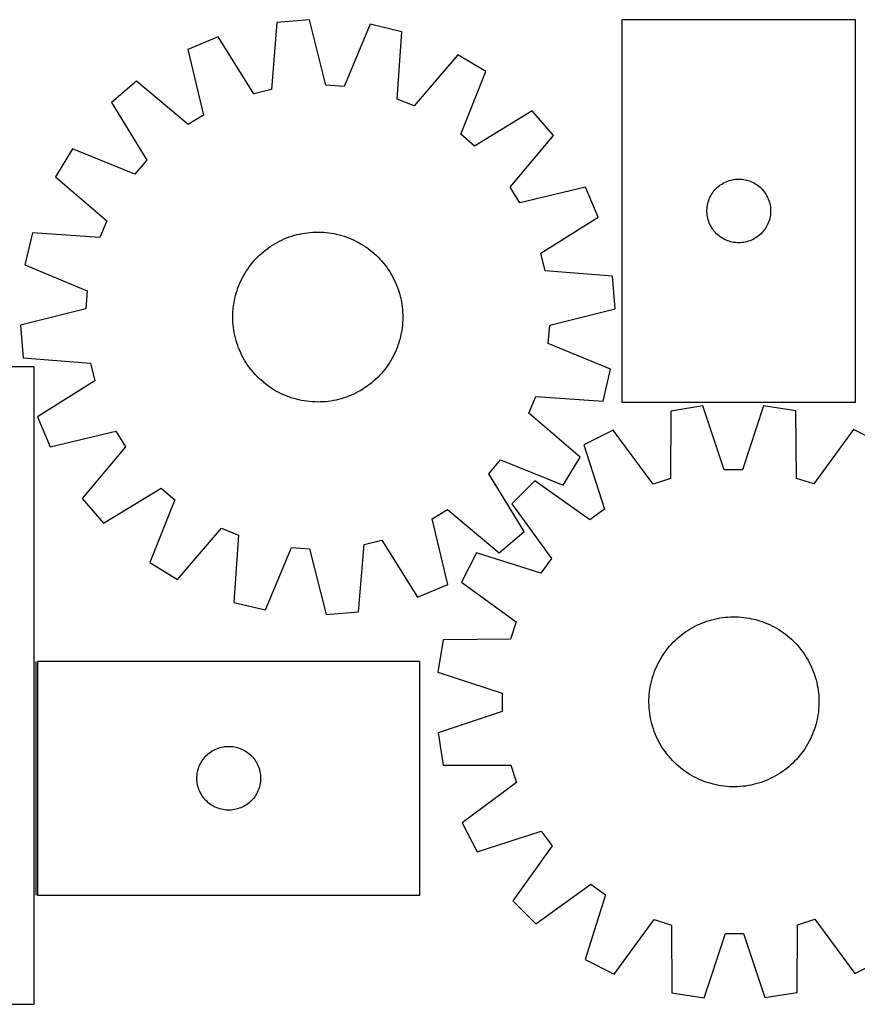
# Model space of a CAD drawing. Header units: millimetres. Extents: x 9 to 1493, y 7 to 470.
# Tile 5 of 6: x 745 to 1139, y 7 to 470. Entities that reach past the tile are written whole.
import ezdxf

# ---------------------------------------------------------------- set-up
doc = ezdxf.new("R2010")
doc.units = ezdxf.units.MM
doc.layers.add('COMMON', color=5, linetype='CONTINUOUS', true_color=0x0000ff)
doc.layers.add('CUT', color=7, linetype='CONTINUOUS', true_color=0x000000)

msp = doc.modelspace()

# ---------------------------------------------------------------- linework, layer by layer
at = {"layer": 'COMMON'}
msp.add_line((752.60556, 168.006627), (752.60556, 58.006627), dxfattribs=at)
at = {"layer": 'CUT'}
for p, q in [((866.055049, 468.749995), (863.520098, 437.086944)), ((881.388506, 470.021079), (866.055049, 468.749995)), ((889.102517, 439.207628), (881.388506, 470.021079)), ((1028.419486, 470.020778), (1028.419486, 290.020778)), ((1138.419486, 470.020778), (1028.419486, 470.020778)), ((1138.419486, 290.020778), (1138.419486, 470.020778)), ((909.848462, 467.900527), (897.653159, 438.570519)), ((924.824232, 464.371101), (909.848462, 467.900527)), ((922.638813, 432.682006), (924.824232, 464.371101)), ((838.332736, 461.97215), (824.142539, 456.024979)), ((855.191077, 435.050577), (838.332736, 461.97215)), ((824.142539, 456.024979), (831.516077, 425.128285)), ((951.235972, 453.559725), (930.574078, 429.433787)), ((964.388123, 445.575274), (951.235972, 453.559725)), ((952.517197, 416.112487), (964.388123, 445.575274)), ((799.871522, 441.0122), (788.213619, 430.971091)), ((824.22398, 420.617776), (799.871522, 441.0122)), ((863.520098, 437.086944), (855.191077, 435.050577)), ((897.653159, 438.570519), (889.102517, 439.207628)), ((930.574078, 429.433787), (922.638813, 432.682006)), ((788.213619, 430.971091), (804.773874, 403.865138)), ((986.166282, 427.131369), (959.060328, 410.571114)), ((996.20739, 415.473467), (986.166282, 427.131369)), ((831.516077, 425.128285), (824.22398, 420.617776)), ((959.060328, 410.571114), (952.517197, 416.112487)), ((975.812966, 391.121008), (996.20739, 415.473467)), ((769.769714, 409.192933), (761.785263, 396.040781)), ((799.232502, 397.322007), (769.769714, 409.192933)), ((804.773874, 403.865138), (799.232502, 397.322007)), ((761.785263, 396.040781), (785.911202, 375.378888)), ((1077.412678, 393.765532), (1078.128205, 394.05653)), ((1078.128205, 394.05653), (1078.857764, 394.310309)), ((1078.857764, 394.310309), (1079.59942, 394.526194)), ((1079.59942, 394.526194), (1080.351205, 394.703613)), ((1080.351205, 394.703613), (1081.111128, 394.842097)), ((1081.111128, 394.842097), (1081.877171, 394.941276)), ((1081.877171, 394.941276), (1082.647305, 395.000889)), ((1082.647305, 395.000889), (1083.419486, 395.020778)), ((1083.419486, 395.020778), (1084.191668, 395.000889)), ((1084.191668, 395.000889), (1084.961801, 394.941276)), ((1084.961801, 394.941276), (1085.727845, 394.842097)), ((1085.727845, 394.842097), (1086.487767, 394.703613)), ((1086.487767, 394.703613), (1087.239553, 394.526194)), ((1087.239553, 394.526194), (1087.981209, 394.310309)), ((1087.981209, 394.310309), (1088.710768, 394.05653)), ((1088.710768, 394.05653), (1089.426295, 393.765532)), ((980.323475, 383.828911), (975.812966, 391.121008)), ((1011.220169, 391.202449), (980.323475, 383.828911)), ((1017.167341, 377.012252), (1011.220169, 391.202449)), ((1071.421898, 389.023992), (1071.90128, 389.629676)), ((1071.90128, 389.629676), (1072.411206, 390.209878)), ((1072.411206, 390.209878), (1072.950324, 390.763061)), ((1072.950324, 390.763061), (1073.517205, 391.287757)), ((1073.517205, 391.287757), (1074.110344, 391.782575)), ((1074.110344, 391.782575), (1074.72817, 392.246203)), ((1074.72817, 392.246203), (1075.369043, 392.677411)), ((1075.369043, 392.677411), (1076.031265, 393.075057)), ((1076.031265, 393.075057), (1076.713079, 393.438084)), ((1076.713079, 393.438084), (1077.412678, 393.765532)), ((1089.426295, 393.765532), (1090.125893, 393.438084)), ((1090.125893, 393.438084), (1090.807707, 393.075057)), ((1090.807707, 393.075057), (1091.469929, 392.677411)), ((1091.469929, 392.677411), (1092.110803, 392.246203)), ((1092.110803, 392.246203), (1092.728629, 391.782575)), ((1092.728629, 391.782575), (1093.321768, 391.287757)), ((1093.321768, 391.287757), (1093.888649, 390.763061)), ((1093.888649, 390.763061), (1094.427767, 390.209878)), ((1094.427767, 390.209878), (1094.937693, 389.629676)), ((1094.937693, 389.629676), (1095.417075, 389.023992)), ((1069.017238, 384.213063), (1069.252148, 384.948914)), ((1069.252148, 384.948914), (1069.524627, 385.671696)), ((1069.524627, 385.671696), (1069.833952, 386.379494)), ((1069.833952, 386.379494), (1070.179304, 387.070429)), ((1070.179304, 387.070429), (1070.559767, 387.74267)), ((1070.559767, 387.74267), (1070.974331, 388.394434)), ((1070.974331, 388.394434), (1071.421898, 389.023992)), ((1095.417075, 389.023992), (1095.864642, 388.394434)), ((1095.864642, 388.394434), (1096.279206, 387.74267)), ((1096.279206, 387.74267), (1096.659668, 387.070429)), ((1096.659668, 387.070429), (1097.00502, 386.379494)), ((1097.00502, 386.379494), (1097.314346, 385.671696)), ((1097.314346, 385.671696), (1097.586825, 384.948914)), ((1097.586825, 384.948914), (1097.821734, 384.213063)), ((1068.424459, 380.406997), (1068.464223, 381.17841)), ((1068.424459, 379.634559), (1068.424459, 380.406997)), ((1068.464223, 381.17841), (1068.543646, 381.946753)), ((1068.543646, 381.946753), (1068.662517, 382.709989)), ((1068.662517, 382.709989), (1068.820521, 383.466094)), ((1068.820521, 383.466094), (1069.017238, 384.213063)), ((1097.821734, 384.213063), (1098.018452, 383.466094)), ((1098.018452, 383.466094), (1098.176456, 382.709989)), ((1098.176456, 382.709989), (1098.295326, 381.946753)), ((1098.295326, 381.946753), (1098.374749, 381.17841)), ((1098.374749, 381.17841), (1098.414513, 380.406997)), ((1098.414513, 380.406997), (1098.414513, 379.634559)), ((785.911202, 375.378888), (782.662982, 367.443623)), ((990.245768, 360.153911), (1017.167341, 377.012252)), ((1068.464223, 378.863146), (1068.424459, 379.634559)), ((1068.543646, 378.094803), (1068.464223, 378.863146)), ((1068.662517, 377.331567), (1068.543646, 378.094803)), ((1068.820521, 376.575462), (1068.662517, 377.331567)), ((1069.017238, 375.828494), (1068.820521, 376.575462)), ((1069.252148, 375.092642), (1069.017238, 375.828494)), ((1097.821734, 375.828494), (1097.586825, 375.092642)), ((1098.018452, 376.575462), (1097.821734, 375.828494)), ((1098.176456, 377.331567), (1098.018452, 376.575462)), ((1098.295326, 378.094803), (1098.176456, 377.331567)), ((1098.374749, 378.863146), (1098.295326, 378.094803)), ((1098.414513, 379.634559), (1098.374749, 378.863146)), ((1069.524627, 374.36986), (1069.252148, 375.092642)), ((1069.833952, 373.662062), (1069.524627, 374.36986)), ((1070.179304, 372.971127), (1069.833952, 373.662062)), ((1070.559767, 372.298886), (1070.179304, 372.971127)), ((1070.974331, 371.647122), (1070.559767, 372.298886)), ((1071.421898, 371.017564), (1070.974331, 371.647122)), ((1071.90128, 370.41188), (1071.421898, 371.017564)), ((1095.417075, 371.017564), (1094.937693, 370.41188)), ((1095.864642, 371.647122), (1095.417075, 371.017564)), ((1096.279206, 372.298886), (1095.864642, 371.647122)), ((1096.659668, 372.971127), (1096.279206, 372.298886)), ((1097.00502, 373.662062), (1096.659668, 372.971127)), ((1097.314346, 374.36986), (1097.00502, 373.662062)), ((1097.586825, 375.092642), (1097.314346, 374.36986)), ((750.973888, 369.629042), (747.444462, 354.653271)), ((782.662982, 367.443623), (750.973888, 369.629042)), ((867.24199, 365.781868), (868.372469, 366.330525)), ((868.372469, 366.330525), (869.519624, 366.843402)), ((869.519624, 366.843402), (870.682322, 367.319993)), ((870.682322, 367.319993), (871.859417, 367.759828)), ((871.859417, 367.759828), (873.049747, 368.162472)), ((873.049747, 368.162472), (874.252136, 368.527528)), ((874.252136, 368.527528), (875.465399, 368.854637)), ((875.465399, 368.854637), (876.688338, 369.143474)), ((876.688338, 369.143474), (877.919746, 369.393755)), ((877.919746, 369.393755), (879.158408, 369.605234)), ((879.158408, 369.605234), (880.403102, 369.7777)), ((880.403102, 369.7777), (881.652599, 369.910985)), ((881.652599, 369.910985), (882.905665, 370.004957)), ((882.905665, 370.004957), (884.161065, 370.059522)), ((884.161065, 370.059522), (885.41756, 370.074627)), ((885.41756, 370.074627), (886.673909, 370.050258)), ((886.673909, 370.050258), (887.928873, 369.986437)), ((887.928873, 369.986437), (889.181213, 369.883229)), ((889.181213, 369.883229), (890.429693, 369.740734)), ((890.429693, 369.740734), (891.673081, 369.559095)), ((891.673081, 369.559095), (892.91015, 369.338489)), ((892.91015, 369.338489), (894.139679, 369.079134)), ((894.139679, 369.079134), (895.360455, 368.781288)), ((895.360455, 368.781288), (896.571273, 368.445242)), ((896.571273, 368.445242), (897.770938, 368.07133)), ((897.770938, 368.07133), (898.958266, 367.65992)), ((898.958266, 367.65992), (900.132086, 367.211418)), ((900.132086, 367.211418), (901.291239, 366.726267)), ((901.291239, 366.726267), (902.434581, 366.204945)), ((902.434581, 366.204945), (903.560983, 365.647967)), ((1072.411206, 369.831678), (1071.90128, 370.41188)), ((1072.950324, 369.278495), (1072.411206, 369.831678)), ((1073.517205, 368.753799), (1072.950324, 369.278495)), ((1074.110344, 368.258981), (1073.517205, 368.753799)), ((1074.72817, 367.795353), (1074.110344, 368.258981)), ((1075.369043, 367.364145), (1074.72817, 367.795353)), ((1076.031265, 366.966499), (1075.369043, 367.364145)), ((1076.713079, 366.603472), (1076.031265, 366.966499)), ((1077.412678, 366.276025), (1076.713079, 366.603472)), ((1078.128205, 365.985026), (1077.412678, 366.276025)), ((1089.426295, 366.276025), (1088.710768, 365.985026)), ((1090.125893, 366.603472), (1089.426295, 366.276025)), ((1090.807707, 366.966499), (1090.125893, 366.603472)), ((1091.469929, 367.364145), (1090.807707, 366.966499)), ((1092.110803, 367.795353), (1091.469929, 367.364145)), ((1092.728629, 368.258981), (1092.110803, 367.795353)), ((1093.321768, 368.753799), (1092.728629, 368.258981)), ((1093.888649, 369.278495), (1093.321768, 368.753799)), ((1094.427767, 369.831678), (1093.888649, 369.278495)), ((1094.937693, 370.41188), (1094.427767, 369.831678)), ((859.886931, 360.989221), (860.870499, 361.771271)), ((860.870499, 361.771271), (861.878145, 362.52204)), ((861.878145, 362.52204), (862.908877, 363.240788)), ((862.908877, 363.240788), (863.961677, 363.926805)), ((863.961677, 363.926805), (865.035505, 364.579415)), ((865.035505, 364.579415), (866.129303, 365.197973)), ((866.129303, 365.197973), (867.24199, 365.781868)), ((903.560983, 365.647967), (904.669335, 365.055883)), ((904.669335, 365.055883), (905.758542, 364.429277)), ((905.758542, 364.429277), (906.827529, 363.768768)), ((906.827529, 363.768768), (907.875242, 363.075006)), ((907.875242, 363.075006), (908.900646, 362.348678)), ((908.900646, 362.348678), (909.90273, 361.590499)), ((909.90273, 361.590499), (910.880504, 360.801218)), ((1078.857764, 365.731247), (1078.128205, 365.985026)), ((1079.59942, 365.515362), (1078.857764, 365.731247)), ((1080.351205, 365.337943), (1079.59942, 365.515362)), ((1081.111128, 365.19946), (1080.351205, 365.337943)), ((1081.877171, 365.10028), (1081.111128, 365.19946)), ((1082.647305, 365.040667), (1081.877171, 365.10028)), ((1083.419486, 365.020778), (1082.647305, 365.040667)), ((1084.191668, 365.040667), (1083.419486, 365.020778)), ((1084.961801, 365.10028), (1084.191668, 365.040667)), ((1085.727845, 365.19946), (1084.961801, 365.10028)), ((1086.487767, 365.337943), (1085.727845, 365.19946)), ((1087.239553, 365.515362), (1086.487767, 365.337943)), ((1087.981209, 365.731247), (1087.239553, 365.515362)), ((1088.710768, 365.985026), (1087.981209, 365.731247)), ((855.363375, 356.637813), (856.212493, 357.564099)), ((856.212493, 357.564099), (857.090288, 358.463256)), ((857.090288, 358.463256), (857.995893, 359.334397)), ((857.995893, 359.334397), (858.928414, 360.176662)), ((858.928414, 360.176662), (859.886931, 360.989221)), ((910.880504, 360.801218), (911.833004, 359.981614)), ((911.833004, 359.981614), (912.759289, 359.132495)), ((912.759289, 359.132495), (913.658446, 358.2547)), ((913.658446, 358.2547), (914.529587, 357.349096)), ((914.529587, 357.349096), (915.371852, 356.416574)), ((992.282135, 351.824891), (990.245768, 360.153911)), ((747.444462, 354.653271), (776.774469, 342.457968)), ((851.576221, 351.632339), (852.269982, 352.680052)), ((852.269982, 352.680052), (852.996311, 353.705456)), ((852.996311, 353.705456), (853.754489, 354.707539)), ((853.754489, 354.707539), (854.54377, 355.685314)), ((854.54377, 355.685314), (855.363375, 356.637813)), ((915.371852, 356.416574), (916.184411, 355.458057)), ((916.184411, 355.458057), (916.966461, 354.47449)), ((916.966461, 354.47449), (917.71723, 353.466843)), ((917.71723, 353.466843), (918.435978, 352.436111)), ((918.435978, 352.436111), (919.121996, 351.383311)), ((849.140043, 347.239391), (849.697021, 348.365793)), ((849.697021, 348.365793), (850.289105, 349.474145)), ((850.289105, 349.474145), (850.915711, 350.563352)), ((850.915711, 350.563352), (851.576221, 351.632339)), ((919.121996, 351.383311), (919.774605, 350.309483)), ((919.774605, 350.309483), (920.393163, 349.215685)), ((920.393163, 349.215685), (920.977058, 348.102998)), ((920.977058, 348.102998), (921.525715, 346.972519)), ((1023.945185, 349.289939), (992.282135, 351.824891)), ((1025.216269, 333.956482), (1023.945185, 349.289939)), ((847.273658, 342.575748), (847.685068, 343.763076)), ((847.685068, 343.763076), (848.13357, 344.936896)), ((848.13357, 344.936896), (848.618721, 346.096049)), ((848.618721, 346.096049), (849.140043, 347.239391)), ((921.525715, 346.972519), (922.038593, 345.825365)), ((922.038593, 345.825365), (922.515184, 344.662666)), ((922.515184, 344.662666), (922.955018, 343.485571)), ((922.955018, 343.485571), (923.357662, 342.295242)), ((776.774469, 342.457968), (776.137361, 333.907327)), ((846.0065, 337.714959), (846.265854, 338.944489)), ((846.265854, 338.944489), (846.563701, 340.165265)), ((846.563701, 340.165265), (846.899746, 341.376083)), ((846.899746, 341.376083), (847.273658, 342.575748)), ((923.357662, 342.295242), (923.722719, 341.092852)), ((923.722719, 341.092852), (924.049827, 339.879589)), ((924.049827, 339.879589), (924.338664, 338.65665)), ((924.338664, 338.65665), (924.588946, 337.425242)), ((776.137361, 333.907327), (745.323909, 326.193316)), ((845.358551, 332.733683), (845.46176, 333.986022)), ((845.46176, 333.986022), (845.604254, 335.234502)), ((845.604254, 335.234502), (845.785894, 336.47789)), ((845.785894, 336.47789), (846.0065, 337.714959)), ((924.588946, 337.425242), (924.800424, 336.18658)), ((924.800424, 336.18658), (924.972891, 334.941886)), ((924.972891, 334.941886), (925.106175, 333.69239)), ((925.106175, 333.69239), (925.200147, 332.439323)), ((994.402818, 326.242471), (1025.216269, 333.956482)), ((845.270361, 330.22237), (845.294731, 331.478719)), ((845.285466, 328.965875), (845.270361, 330.22237)), ((845.294731, 331.478719), (845.358551, 332.733683)), ((925.200147, 332.439323), (925.254712, 331.183923)), ((925.269817, 329.927428), (925.245448, 328.671079)), ((925.254712, 331.183923), (925.269817, 329.927428)), ((745.323909, 326.193316), (746.594993, 310.859859)), ((845.340032, 327.710475), (845.285466, 328.965875)), ((845.434003, 326.457408), (845.340032, 327.710475)), ((845.567288, 325.207912), (845.434003, 326.457408)), ((845.739755, 323.963218), (845.567288, 325.207912)), ((924.935925, 324.915296), (924.754285, 323.671908)), ((925.078419, 326.163776), (924.935925, 324.915296)), ((925.181627, 327.416116), (925.078419, 326.163776)), ((925.245448, 328.671079), (925.181627, 327.416116)), ((993.765709, 317.69183), (994.402818, 326.242471)), ((845.951233, 322.724556), (845.739755, 323.963218)), ((846.201514, 321.493148), (845.951233, 322.724556)), ((846.490352, 320.270209), (846.201514, 321.493148)), ((846.81746, 319.056946), (846.490352, 320.270209)), ((923.976478, 319.984533), (923.640433, 318.773715)), ((924.274325, 321.205309), (923.976478, 319.984533)), ((924.533679, 322.434839), (924.274325, 321.205309)), ((924.754285, 323.671908), (924.533679, 322.434839)), ((847.182516, 317.854556), (846.81746, 319.056946)), ((847.58516, 316.664227), (847.182516, 317.854556)), ((848.024995, 315.487132), (847.58516, 316.664227)), ((848.501586, 314.324433), (848.024995, 315.487132)), ((922.406608, 315.212902), (921.921457, 314.053749)), ((922.85511, 316.386722), (922.406608, 315.212902)), ((923.26652, 317.57405), (922.85511, 316.386722)), ((923.640433, 318.773715), (923.26652, 317.57405)), ((1023.095717, 305.496527), (993.765709, 317.69183)), ((746.594993, 310.859859), (778.258044, 308.324907)), ((849.014463, 313.177279), (848.501586, 314.324433)), ((849.56312, 312.0468), (849.014463, 313.177279)), ((850.147016, 310.934113), (849.56312, 312.0468)), ((850.765573, 309.840315), (850.147016, 310.934113)), ((920.251074, 310.675653), (919.624468, 309.586447)), ((920.843158, 311.784005), (920.251074, 310.675653)), ((921.400135, 312.910408), (920.843158, 311.784005)), ((921.921457, 314.053749), (921.400135, 312.910408)), ((751.85556, 306.600865), (676.85556, 306.600865)), ((751.85556, 6.600865), (751.85556, 306.600865)), ((778.258044, 308.324907), (780.294411, 299.995887)), ((851.418183, 308.766487), (850.765573, 309.840315)), ((852.1042, 307.713687), (851.418183, 308.766487)), ((852.822948, 306.682955), (852.1042, 307.713687)), ((853.573718, 305.675308), (852.822948, 306.682955)), ((917.543868, 306.444342), (916.785689, 305.442259)), ((918.270197, 307.469747), (917.543868, 306.444342)), ((918.963958, 308.517459), (918.270197, 307.469747)), ((919.624468, 309.586447), (918.963958, 308.517459)), ((854.355768, 304.691741), (853.573718, 305.675308)), ((855.168326, 303.733224), (854.355768, 304.691741)), ((856.010592, 302.800702), (855.168326, 303.733224)), ((856.881733, 301.895098), (856.010592, 302.800702)), ((857.78089, 301.017303), (856.881733, 301.895098)), ((913.449891, 301.686542), (912.544286, 300.815401)), ((914.327686, 302.585699), (913.449891, 301.686542)), ((915.176804, 303.511985), (914.327686, 302.585699)), ((915.996408, 304.464485), (915.176804, 303.511985)), ((916.785689, 305.442259), (915.996408, 304.464485)), ((1019.566291, 290.520756), (1023.095717, 305.496527)), ((780.294411, 299.995887), (753.372838, 283.137546)), ((858.707175, 300.168184), (857.78089, 301.017303)), ((859.659675, 299.34858), (858.707175, 300.168184)), ((860.637449, 298.559299), (859.659675, 299.34858)), ((861.639533, 297.80112), (860.637449, 298.559299)), ((862.664937, 297.074792), (861.639533, 297.80112)), ((863.712649, 296.38103), (862.664937, 297.074792)), ((907.631301, 296.90901), (906.578502, 296.222993)), ((908.662033, 297.627758), (907.631301, 296.90901)), ((909.66968, 298.378527), (908.662033, 297.627758)), ((910.653247, 299.160577), (909.66968, 298.378527)), ((911.611765, 299.973136), (910.653247, 299.160577)), ((912.544286, 300.815401), (911.611765, 299.973136)), ((864.781637, 295.720521), (863.712649, 296.38103)), ((865.870844, 295.093915), (864.781637, 295.720521)), ((866.979195, 294.501831), (865.870844, 295.093915)), ((868.105598, 293.944853), (866.979195, 294.501831)), ((869.24894, 293.423531), (868.105598, 293.944853)), ((870.408092, 292.93838), (869.24894, 293.423531)), ((871.581912, 292.489878), (870.408092, 292.93838)), ((872.76924, 292.078468), (871.581912, 292.489878)), ((873.968906, 291.704556), (872.76924, 292.078468)), ((897.490432, 291.987326), (896.288042, 291.62227)), ((898.680762, 292.38997), (897.490432, 291.987326)), ((899.857856, 292.829805), (898.680762, 292.38997)), ((901.020555, 293.306396), (899.857856, 292.829805)), ((902.16771, 293.819273), (901.020555, 293.306396)), ((903.298188, 294.36793), (902.16771, 293.819273)), ((904.410876, 294.951825), (903.298188, 294.36793)), ((905.504673, 295.570383), (904.410876, 294.951825)), ((906.578502, 296.222993), (905.504673, 295.570383)), ((984.628977, 284.77091), (987.877197, 292.706175)), ((987.877197, 292.706175), (1019.566291, 290.520756)), ((875.179724, 291.36851), (873.968906, 291.704556)), ((876.4005, 291.070664), (875.179724, 291.36851)), ((877.630029, 290.811309), (876.4005, 291.070664)), ((878.867098, 290.590703), (877.630029, 290.811309)), ((880.110486, 290.409064), (878.867098, 290.590703)), ((881.358966, 290.266569), (880.110486, 290.409064)), ((882.611306, 290.163361), (881.358966, 290.266569)), ((883.866269, 290.099541), (882.611306, 290.163361)), ((885.122619, 290.075171), (883.866269, 290.099541)), ((886.379113, 290.090276), (885.122619, 290.075171)), ((887.634513, 290.144841), (886.379113, 290.090276)), ((888.88758, 290.238813), (887.634513, 290.144841)), ((890.137077, 290.372098), (888.88758, 290.238813)), ((891.38177, 290.544564), (890.137077, 290.372098)), ((892.620432, 290.756043), (891.38177, 290.544564)), ((893.85184, 291.006324), (892.620432, 290.756043)), ((895.074779, 291.295161), (893.85184, 291.006324)), ((896.288042, 291.62227), (895.074779, 291.295161)), ((1028.419486, 290.020778), (1138.419486, 290.020778)), ((1066.554277, 288.218666), (1051.36306, 285.777873)), ((1076.603753, 258.085913), (1066.554277, 288.218666)), ((1095.093054, 288.28231), (1085.178075, 258.105035)), ((1110.295006, 285.909297), (1095.093054, 288.28231)), ((753.372838, 283.137546), (759.32001, 268.947349)), ((1008.754916, 264.109017), (984.628977, 284.77091)), ((1051.36306, 285.777873), (1051.258646, 254.013682)), ((1110.541093, 254.145888), (1110.295006, 285.909297)), ((759.32001, 268.947349), (790.216703, 276.320887)), ((790.216703, 276.320887), (794.727212, 269.02879)), ((1024.240738, 276.898377), (1010.547278, 269.882701)), ((1043.10989, 251.345885), (1024.240738, 276.898377)), ((1137.456663, 277.15086), (1118.701667, 251.514462)), ((1151.181278, 270.196329), (1137.456663, 277.15086)), ((794.727212, 269.02879), (774.332789, 244.676331)), ((1010.547278, 269.882701), (1020.26365, 239.640894)), ((965.766304, 256.28466), (971.307677, 262.827791)), ((971.307677, 262.827791), (1000.770465, 250.956865)), ((1000.770465, 250.956865), (1008.754916, 264.109017)), ((982.326559, 229.178707), (965.766304, 256.28466)), ((1085.178075, 258.105035), (1076.603753, 258.085913)), ((987.496332, 253.056539), (976.641041, 242.152723)), ((1013.338116, 234.585564), (987.496332, 253.056539)), ((1051.258646, 254.013682), (1043.10989, 251.345885)), ((1118.701667, 251.514462), (1110.541093, 254.145888)), ((784.373897, 233.018429), (811.47985, 249.578684)), ((811.47985, 249.578684), (818.022981, 244.037312)), ((774.332789, 244.676331), (784.373897, 233.018429)), ((818.022981, 244.037312), (806.152055, 214.574524)), ((976.641041, 242.152723), (995.227092, 216.39358)), ((939.024101, 235.021513), (946.316198, 239.532022)), ((946.316198, 239.532022), (970.668657, 219.137599)), ((1020.26365, 239.640894), (1013.338116, 234.585564)), ((946.39764, 204.124819), (939.024101, 235.021513)), ((819.304207, 206.590073), (839.9661, 230.716011)), ((839.9661, 230.716011), (847.901366, 227.467792)), ((847.901366, 227.467792), (845.715947, 195.778697)), ((970.668657, 219.137599), (982.326559, 229.178707)), ((904.485129, 191.399803), (907.020081, 223.062854)), ((907.020081, 223.062854), (915.349101, 225.099221)), ((915.349101, 225.099221), (932.207442, 198.177648)), ((860.691717, 192.249272), (872.88702, 221.579279)), ((872.88702, 221.579279), (881.437661, 220.94217)), ((881.437661, 220.94217), (889.151673, 190.128719)), ((959.917858, 219.026958), (952.963328, 205.302344)), ((990.202701, 209.445568), (959.917858, 219.026958)), ((806.152055, 214.574524), (819.304207, 206.590073)), ((995.227092, 216.39358), (990.202701, 209.445568)), ((932.207442, 198.177648), (946.39764, 204.124819)), ((952.963328, 205.302344), (978.599725, 186.547348)), ((845.715947, 195.778697), (860.691717, 192.249272)), ((889.151673, 190.128719), (904.485129, 191.399803)), ((978.599725, 186.547348), (975.9683, 178.386774)), ((1063.73898, 184.999435), (1064.878963, 185.528061)), ((1064.878963, 185.528061), (1066.034989, 186.020617)), ((1066.034989, 186.020617), (1067.205915, 186.476619)), ((1067.205915, 186.476619), (1068.390587, 186.895617)), ((1068.390587, 186.895617), (1069.587836, 187.277196)), ((1069.587836, 187.277196), (1070.796479, 187.62098)), ((1070.796479, 187.62098), (1072.015325, 187.92663)), ((1072.015325, 187.92663), (1073.24317, 188.193845)), ((1073.24317, 188.193845), (1074.478802, 188.42236)), ((1074.478802, 188.42236), (1075.721003, 188.611951)), ((1075.721003, 188.611951), (1076.968546, 188.762429)), ((1076.968546, 188.762429), (1078.2202, 188.873647)), ((1078.2202, 188.873647), (1079.474729, 188.945494)), ((1079.474729, 188.945494), (1080.730897, 188.977901)), ((1080.730897, 188.977901), (1081.987462, 188.970834)), ((1081.987462, 188.970834), (1083.243186, 188.924301)), ((1083.243186, 188.924301), (1084.496828, 188.838347)), ((1084.496828, 188.838347), (1085.747152, 188.713059)), ((1085.747152, 188.713059), (1086.992923, 188.548558)), ((1086.992923, 188.548558), (1088.232913, 188.345008)), ((1088.232913, 188.345008), (1089.465897, 188.102609)), ((1089.465897, 188.102609), (1090.690659, 187.821602)), ((1090.690659, 187.821602), (1091.90599, 187.502262)), ((1091.90599, 187.502262), (1093.11069, 187.144905)), ((1093.11069, 187.144905), (1094.303571, 186.749884)), ((1094.303571, 186.749884), (1095.483455, 186.317588)), ((1095.483455, 186.317588), (1096.649179, 185.848445)), ((1096.649179, 185.848445), (1097.799591, 185.342917)), ((1056.300504, 180.337308), (1057.297716, 181.101882)), ((1057.297716, 181.101882), (1058.318453, 181.834755)), ((1058.318453, 181.834755), (1059.361706, 182.535205)), ((1059.361706, 182.535205), (1060.426446, 183.20254)), ((1060.426446, 183.20254), (1061.511622, 183.836101)), ((1061.511622, 183.836101), (1062.616163, 184.435263)), ((1062.616163, 184.435263), (1063.73898, 184.999435)), ((1097.799591, 185.342917), (1098.933557, 184.801503)), ((1098.933557, 184.801503), (1100.049957, 184.224738)), ((1100.049957, 184.224738), (1101.147689, 183.61319)), ((1101.147689, 183.61319), (1102.22567, 182.967463)), ((1102.22567, 182.967463), (1103.282837, 182.288195)), ((1103.282837, 182.288195), (1104.318146, 181.576056)), ((1104.318146, 181.576056), (1105.330575, 180.831748)), ((1105.330575, 180.831748), (1106.319125, 180.056006)), ((944.20489, 178.140687), (941.831878, 162.938735)), ((975.9683, 178.386774), (944.20489, 178.140687)), ((1051.700874, 176.066392), (1052.566204, 176.977551)), ((1052.566204, 176.977551), (1053.459727, 177.86108)), ((1053.459727, 177.86108), (1054.380562, 178.716107)), ((1054.380562, 178.716107), (1055.327799, 179.541788)), ((1055.327799, 179.541788), (1056.300504, 180.337308)), ((1106.319125, 180.056006), (1107.282821, 179.249596)), ((1107.282821, 179.249596), (1108.220711, 178.413313)), ((1108.220711, 178.413313), (1109.13187, 177.547984)), ((1109.13187, 177.547984), (1110.015399, 176.654461)), ((1110.015399, 176.654461), (1110.870426, 175.733626)), ((1047.825993, 171.128518), (1048.538132, 172.163827)), ((1048.538132, 172.163827), (1049.28244, 173.176256)), ((1049.28244, 173.176256), (1050.058182, 174.164806)), ((1050.058182, 174.164806), (1050.864592, 175.128502)), ((1050.864592, 175.128502), (1051.700874, 176.066392)), ((1110.870426, 175.733626), (1111.696107, 174.786389)), ((1111.696107, 174.786389), (1112.491627, 173.813684)), ((1112.491627, 173.813684), (1113.256201, 172.816471)), ((1113.256201, 172.816471), (1113.989074, 171.795735)), ((1113.989074, 171.795735), (1114.689524, 170.752482)), ((933.355561, 168.006627), (753.355561, 168.006627)), ((753.355561, 168.006627), (753.355561, 58.006627)), ((933.355561, 58.006627), (933.355561, 168.006627)), ((1045.312685, 166.779238), (1045.88945, 167.895637)), ((1045.88945, 167.895637), (1046.500998, 168.99337)), ((1046.500998, 168.99337), (1047.146724, 170.071351)), ((1047.146724, 170.071351), (1047.825993, 171.128518)), ((1114.689524, 170.752482), (1115.356859, 169.687742)), ((1115.356859, 169.687742), (1115.99042, 168.602566)), ((1115.99042, 168.602566), (1116.589582, 167.498024)), ((1116.589582, 167.498024), (1117.153754, 166.375208)), ((941.831878, 162.938735), (972.009153, 153.023756)), ((1043.364304, 162.149252), (1043.796599, 163.329136)), ((1043.796599, 163.329136), (1044.265743, 164.49486)), ((1044.265743, 164.49486), (1044.771271, 165.645272)), ((1044.771271, 165.645272), (1045.312685, 166.779238)), ((1117.153754, 166.375208), (1117.68238, 165.235225)), ((1117.68238, 165.235225), (1118.174936, 164.079199)), ((1118.174936, 164.079199), (1118.630939, 162.908273)), ((1118.630939, 162.908273), (1119.049936, 161.7236)), ((1042.011578, 157.311578), (1042.292586, 158.53634)), ((1042.292586, 158.53634), (1042.611926, 159.75167)), ((1042.611926, 159.75167), (1042.969283, 160.956371)), ((1042.969283, 160.956371), (1043.364304, 162.149252)), ((1119.049936, 161.7236), (1119.431515, 160.526352)), ((1119.431515, 160.526352), (1119.775299, 159.317708)), ((1119.775299, 159.317708), (1120.08095, 158.098863)), ((1120.08095, 158.098863), (1120.348164, 156.871018)), ((972.009153, 153.023756), (972.028275, 144.449434)), ((1041.27584, 152.342509), (1041.401129, 153.592833)), ((1041.401129, 153.592833), (1041.56563, 154.838604)), ((1041.56563, 154.838604), (1041.76918, 156.078594)), ((1041.76918, 156.078594), (1042.011578, 157.311578)), ((1120.348164, 156.871018), (1120.576679, 155.635385)), ((1120.576679, 155.635385), (1120.76627, 154.393185)), ((1120.76627, 154.393185), (1120.916748, 153.145642)), ((1120.916748, 153.145642), (1121.027966, 151.893988)), ((1041.136287, 148.576578), (1041.143354, 149.833143)), ((1041.168694, 147.32041), (1041.136287, 148.576578)), ((1041.143354, 149.833143), (1041.189887, 151.088867)), ((1041.189887, 151.088867), (1041.27584, 152.342509)), ((1121.027966, 151.893988), (1121.099813, 150.639458)), ((1121.099813, 150.639458), (1121.13222, 149.383291)), ((1121.13222, 149.383291), (1121.125153, 148.126725)), ((972.028275, 144.449434), (941.895522, 134.399958)), ((1041.240541, 146.065881), (1041.168694, 147.32041)), ((1041.351759, 144.814227), (1041.240541, 146.065881)), ((1041.502237, 143.566684), (1041.351759, 144.814227)), ((1120.867378, 144.367036), (1120.702877, 143.121264)), ((1120.992666, 145.61736), (1120.867378, 144.367036)), ((1121.07862, 146.871002), (1120.992666, 145.61736)), ((1121.125153, 148.126725), (1121.07862, 146.871002)), ((1041.691827, 142.324483), (1041.502237, 143.566684)), ((1041.920343, 141.088851), (1041.691827, 142.324483)), ((1042.187557, 139.861006), (1041.920343, 141.088851)), ((1042.493208, 138.64216), (1042.187557, 139.861006)), ((1119.975921, 139.423529), (1119.656581, 138.208198)), ((1120.256929, 140.648291), (1119.975921, 139.423529)), ((1120.499327, 141.881275), (1120.256929, 140.648291)), ((1120.702877, 143.121264), (1120.499327, 141.881275)), ((941.895522, 134.399958), (944.336315, 119.208741)), ((1042.836992, 137.433517), (1042.493208, 138.64216)), ((1043.218571, 136.236268), (1042.836992, 137.433517)), ((1043.637568, 135.051596), (1043.218571, 136.236268)), ((1044.09357, 133.880669), (1043.637568, 135.051596)), ((1118.471907, 134.630732), (1118.002764, 133.465009)), ((1118.904203, 135.810617), (1118.471907, 134.630732)), ((1119.299224, 137.003498), (1118.904203, 135.810617)), ((1119.656581, 138.208198), (1119.299224, 137.003498)), ((1044.586127, 132.724644), (1044.09357, 133.880669)), ((1045.114752, 131.584661), (1044.586127, 132.724644)), ((1045.678925, 130.461844), (1045.114752, 131.584661)), ((1046.278087, 129.357303), (1045.678925, 130.461844)), ((1116.379057, 130.064231), (1115.767509, 128.966499)), ((1116.955822, 131.180631), (1116.379057, 130.064231)), ((1117.497236, 132.314596), (1116.955822, 131.180631)), ((1118.002764, 133.465009), (1117.497236, 132.314596)), ((834.352347, 125.004215), (834.981905, 125.451782)), ((834.981905, 125.451782), (835.633669, 125.866346)), ((835.633669, 125.866346), (836.30591, 126.246809)), ((836.30591, 126.246809), (836.996845, 126.592161)), ((836.996845, 126.592161), (837.704642, 126.901486)), ((837.704642, 126.901486), (838.427425, 127.173965)), ((838.427425, 127.173965), (839.163276, 127.408875)), ((839.163276, 127.408875), (839.910245, 127.605592)), ((839.910245, 127.605592), (840.66635, 127.763596)), ((840.66635, 127.763596), (841.429586, 127.882467)), ((841.429586, 127.882467), (842.197929, 127.96189)), ((842.197929, 127.96189), (842.969342, 128.001654)), ((842.969342, 128.001654), (843.74178, 128.001654)), ((843.74178, 128.001654), (844.513193, 127.96189)), ((844.513193, 127.96189), (845.281536, 127.882467)), ((845.281536, 127.882467), (846.044772, 127.763596)), ((846.044772, 127.763596), (846.800877, 127.605592)), ((846.800877, 127.605592), (847.547845, 127.408875)), ((847.547845, 127.408875), (848.283697, 127.173965)), ((848.283697, 127.173965), (849.006479, 126.901486)), ((849.006479, 126.901486), (849.714277, 126.592161)), ((849.714277, 126.592161), (850.405212, 126.246809)), ((850.405212, 126.246809), (851.077453, 125.866346)), ((851.077453, 125.866346), (851.729217, 125.451782)), ((851.729217, 125.451782), (852.358775, 125.004215)), ((1046.911648, 128.272127), (1046.278087, 129.357303)), ((1047.578983, 127.207387), (1046.911648, 128.272127)), ((1048.279433, 126.164134), (1047.578983, 127.207387)), ((1049.012306, 125.143397), (1048.279433, 126.164134)), ((1049.77688, 124.146184), (1049.012306, 125.143397)), ((1113.730375, 125.796042), (1112.986067, 124.783613)), ((1114.442514, 126.831351), (1113.730375, 125.796042)), ((1115.121783, 127.888517), (1114.442514, 126.831351)), ((1115.767509, 128.966499), (1115.121783, 127.888517)), ((830.301282, 120.394848), (830.698927, 121.05707)), ((830.698927, 121.05707), (831.130136, 121.697943)), ((831.130136, 121.697943), (831.593764, 122.315769)), ((831.593764, 122.315769), (832.088582, 122.908908)), ((832.088582, 122.908908), (832.613278, 123.475789)), ((832.613278, 123.475789), (833.166461, 124.014907)), ((833.166461, 124.014907), (833.746663, 124.524833)), ((833.746663, 124.524833), (834.352347, 125.004215)), ((852.358775, 125.004215), (852.964459, 124.524833)), ((852.964459, 124.524833), (853.544661, 124.014907)), ((853.544661, 124.014907), (854.097844, 123.475789)), ((854.097844, 123.475789), (854.62254, 122.908908)), ((854.62254, 122.908908), (855.117358, 122.315769)), ((855.117358, 122.315769), (855.580986, 121.697943)), ((855.580986, 121.697943), (856.012194, 121.05707)), ((856.012194, 121.05707), (856.40984, 120.394848)), ((1050.5724, 123.17348), (1049.77688, 124.146184)), ((1051.398081, 122.226242), (1050.5724, 123.17348)), ((1052.253107, 121.305408), (1051.398081, 122.226242)), ((1053.136636, 120.411885), (1052.253107, 121.305408)), ((1109.702303, 120.982317), (1108.80878, 120.098788)), ((1110.567633, 121.893477), (1109.702303, 120.982317)), ((1111.403915, 122.831367), (1110.567633, 121.893477)), ((1112.210325, 123.795063), (1111.403915, 122.831367)), ((1112.986067, 124.783613), (1112.210325, 123.795063)), ((828.534242, 115.314985), (828.672726, 116.074908)), ((828.672726, 116.074908), (828.850145, 116.826693)), ((828.850145, 116.826693), (829.06603, 117.568349)), ((829.06603, 117.568349), (829.319809, 118.297908)), ((829.319809, 118.297908), (829.610807, 119.013435)), ((829.610807, 119.013435), (829.938255, 119.713034)), ((829.938255, 119.713034), (830.301282, 120.394848)), ((856.40984, 120.394848), (856.772867, 119.713034)), ((856.772867, 119.713034), (857.100314, 119.013435)), ((857.100314, 119.013435), (857.391313, 118.297908)), ((857.391313, 118.297908), (857.645092, 117.568349)), ((857.645092, 117.568349), (857.860977, 116.826693)), ((857.860977, 116.826693), (858.038396, 116.074908)), ((858.038396, 116.074908), (858.176879, 115.314985)), ((944.336315, 119.208741), (976.100506, 119.104327)), ((976.100506, 119.104327), (978.768303, 110.955571)), ((1054.047796, 119.546555), (1053.136636, 120.411885)), ((1054.985686, 118.710273), (1054.047796, 119.546555)), ((1055.949382, 117.903862), (1054.985686, 118.710273)), ((1056.937932, 117.128121), (1055.949382, 117.903862)), ((1057.950361, 116.383813), (1056.937932, 117.128121)), ((1058.98567, 115.671673), (1057.950361, 116.383813)), ((1103.950054, 116.125113), (1102.906801, 115.424664)), ((1104.97079, 116.857987), (1103.950054, 116.125113)), ((1105.968003, 117.622561), (1104.97079, 116.857987)), ((1106.940708, 118.418081), (1105.968003, 117.622561)), ((1107.887945, 119.243762), (1106.940708, 118.418081)), ((1108.80878, 120.098788), (1107.887945, 119.243762)), ((828.355561, 113.006627), (828.37545, 113.778808)), ((828.37545, 112.234445), (828.355561, 113.006627)), ((828.37545, 113.778808), (828.435063, 114.548942)), ((828.435063, 111.464312), (828.37545, 112.234445)), ((828.435063, 114.548942), (828.534242, 115.314985)), ((828.534242, 110.698268), (828.435063, 111.464312)), ((858.176879, 115.314985), (858.276059, 114.548942)), ((858.276059, 111.464312), (858.176879, 110.698268)), ((858.276059, 114.548942), (858.335672, 113.778808)), ((858.335672, 112.234445), (858.276059, 111.464312)), ((858.335672, 113.778808), (858.355561, 113.006627)), ((858.355561, 113.006627), (858.335672, 112.234445)), ((1060.042837, 114.992405), (1058.98567, 115.671673)), ((1061.120818, 114.346679), (1060.042837, 114.992405)), ((1062.21855, 113.735131), (1061.120818, 114.346679)), ((1063.33495, 113.158365), (1062.21855, 113.735131)), ((1064.468916, 112.616952), (1063.33495, 113.158365)), ((1065.619328, 112.111424), (1064.468916, 112.616952)), ((1066.785051, 111.64228), (1065.619328, 112.111424)), ((1067.964936, 111.209985), (1066.785051, 111.64228)), ((1095.062592, 111.483249), (1093.87792, 111.064252)), ((1096.233518, 111.939251), (1095.062592, 111.483249)), ((1097.389544, 112.431808), (1096.233518, 111.939251)), ((1098.529527, 112.960433), (1097.389544, 112.431808)), ((1099.652343, 113.524605), (1098.529527, 112.960433)), ((1100.756885, 114.123768), (1099.652343, 113.524605)), ((1101.842061, 114.757329), (1100.756885, 114.123768)), ((1102.906801, 115.424664), (1101.842061, 114.757329)), ((828.672726, 109.938346), (828.534242, 110.698268)), ((828.850145, 109.18656), (828.672726, 109.938346)), ((829.06603, 108.444904), (828.850145, 109.18656)), ((829.319809, 107.715345), (829.06603, 108.444904)), ((829.610807, 106.999818), (829.319809, 107.715345)), ((829.938255, 106.30022), (829.610807, 106.999818)), ((857.100314, 106.999818), (856.772867, 106.30022)), ((857.391313, 107.715345), (857.100314, 106.999818)), ((857.645092, 108.444904), (857.391313, 107.715345)), ((857.860977, 109.18656), (857.645092, 108.444904)), ((858.038396, 109.938346), (857.860977, 109.18656)), ((858.176879, 110.698268), (858.038396, 109.938346)), ((978.768303, 110.955571), (953.215811, 92.086418)), ((1069.157817, 110.814964), (1067.964936, 111.209985)), ((1070.362517, 110.457607), (1069.157817, 110.814964)), ((1071.577848, 110.138267), (1070.362517, 110.457607)), ((1072.80261, 109.857259), (1071.577848, 110.138267)), ((1074.035594, 109.614861), (1072.80261, 109.857259)), ((1075.275584, 109.411311), (1074.035594, 109.614861)), ((1076.521355, 109.24681), (1075.275584, 109.411311)), ((1077.771679, 109.121521), (1076.521355, 109.24681)), ((1079.025321, 109.035568), (1077.771679, 109.121521)), ((1080.281044, 108.989035), (1079.025321, 109.035568)), ((1081.53761, 108.981968), (1080.281044, 108.989035)), ((1082.793777, 109.014374), (1081.53761, 108.981968)), ((1084.048307, 109.086222), (1082.793777, 109.014374)), ((1085.299961, 109.19744), (1084.048307, 109.086222)), ((1086.547504, 109.347918), (1085.299961, 109.19744)), ((1087.789704, 109.537508), (1086.547504, 109.347918)), ((1089.025337, 109.766023), (1087.789704, 109.537508)), ((1090.253182, 110.033238), (1089.025337, 109.766023)), ((1091.472027, 110.338888), (1090.253182, 110.033238)), ((1092.680671, 110.682673), (1091.472027, 110.338888)), ((1093.87792, 111.064252), (1092.680671, 110.682673)), ((830.301282, 105.618406), (829.938255, 106.30022)), ((830.698927, 104.956184), (830.301282, 105.618406)), ((831.130136, 104.31531), (830.698927, 104.956184)), ((831.593764, 103.697484), (831.130136, 104.31531)), ((832.088582, 103.104345), (831.593764, 103.697484)), ((832.613278, 102.537464), (832.088582, 103.104345)), ((833.166461, 101.998346), (832.613278, 102.537464)), ((833.746663, 101.48842), (833.166461, 101.998346)), ((853.544661, 101.998346), (852.964459, 101.48842)), ((854.097844, 102.537464), (853.544661, 101.998346)), ((854.62254, 103.104345), (854.097844, 102.537464)), ((855.117358, 103.697484), (854.62254, 103.104345)), ((855.580986, 104.31531), (855.117358, 103.697484)), ((856.012194, 104.956184), (855.580986, 104.31531)), ((856.40984, 105.618406), (856.012194, 104.956184)), ((856.772867, 106.30022), (856.40984, 105.618406)), ((834.352347, 101.009038), (833.746663, 101.48842)), ((834.981905, 100.561471), (834.352347, 101.009038)), ((835.633669, 100.146907), (834.981905, 100.561471)), ((836.30591, 99.766445), (835.633669, 100.146907)), ((836.996845, 99.421093), (836.30591, 99.766445)), ((837.704642, 99.111767), (836.996845, 99.421093)), ((838.427425, 98.839288), (837.704642, 99.111767)), ((839.163276, 98.604379), (838.427425, 98.839288)), ((839.910245, 98.407661), (839.163276, 98.604379)), ((840.66635, 98.249657), (839.910245, 98.407661)), ((841.429586, 98.130787), (840.66635, 98.249657)), ((842.197929, 98.051364), (841.429586, 98.130787)), ((842.969342, 98.0116), (842.197929, 98.051364)), ((843.74178, 98.0116), (842.969342, 98.0116)), ((844.513193, 98.051364), (843.74178, 98.0116)), ((845.281536, 98.130787), (844.513193, 98.051364)), ((846.044772, 98.249657), (845.281536, 98.130787)), ((846.800877, 98.407661), (846.044772, 98.249657)), ((847.547845, 98.604379), (846.800877, 98.407661)), ((848.283697, 98.839288), (847.547845, 98.604379)), ((849.006479, 99.111767), (848.283697, 98.839288)), ((849.714277, 99.421093), (849.006479, 99.111767)), ((850.405212, 99.766445), (849.714277, 99.421093)), ((851.077453, 100.146907), (850.405212, 99.766445)), ((851.729217, 100.561471), (851.077453, 100.146907)), ((852.358775, 101.009038), (851.729217, 100.561471)), ((852.964459, 101.48842), (852.358775, 101.009038)), ((953.215811, 92.086418), (960.231487, 78.392959)), ((960.231487, 78.392959), (990.473294, 88.10933)), ((990.473294, 88.10933), (995.528624, 81.183797)), ((995.528624, 81.183797), (977.057649, 55.342013)), ((987.961465, 44.486722), (1013.720608, 63.072773)), ((1013.720608, 63.072773), (1020.66862, 58.048382)), ((753.355561, 58.006627), (933.355561, 58.006627)), ((1020.66862, 58.048382), (1011.087229, 27.763539)), ((977.057649, 55.342013), (987.961465, 44.486722)), ((1024.811844, 20.809009), (1043.56684, 46.445406)), ((1043.56684, 46.445406), (1051.727414, 43.813981)), ((1111.009861, 43.946187), (1119.158617, 46.613984)), ((1119.158617, 46.613984), (1138.027769, 21.061492)), ((1051.727414, 43.813981), (1051.973501, 12.050571)), ((1110.905447, 12.181996), (1111.009861, 43.946187)), ((1067.175453, 9.677559), (1077.090431, 39.854834)), ((1077.090431, 39.854834), (1085.664754, 39.873956)), ((1085.664754, 39.873956), (1095.71423, 9.741203)), ((1138.027769, 21.061492), (1151.721229, 28.077168)), ((1011.087229, 27.763539), (1024.811844, 20.809009)), ((1051.973501, 12.050571), (1067.175453, 9.677559)), ((1095.71423, 9.741203), (1110.905447, 12.181996)), ((501.85556, 6.600865), (751.85556, 6.600865))]:
    msp.add_line(p, q, dxfattribs=at)

doc.saveas('drawing.dxf')
